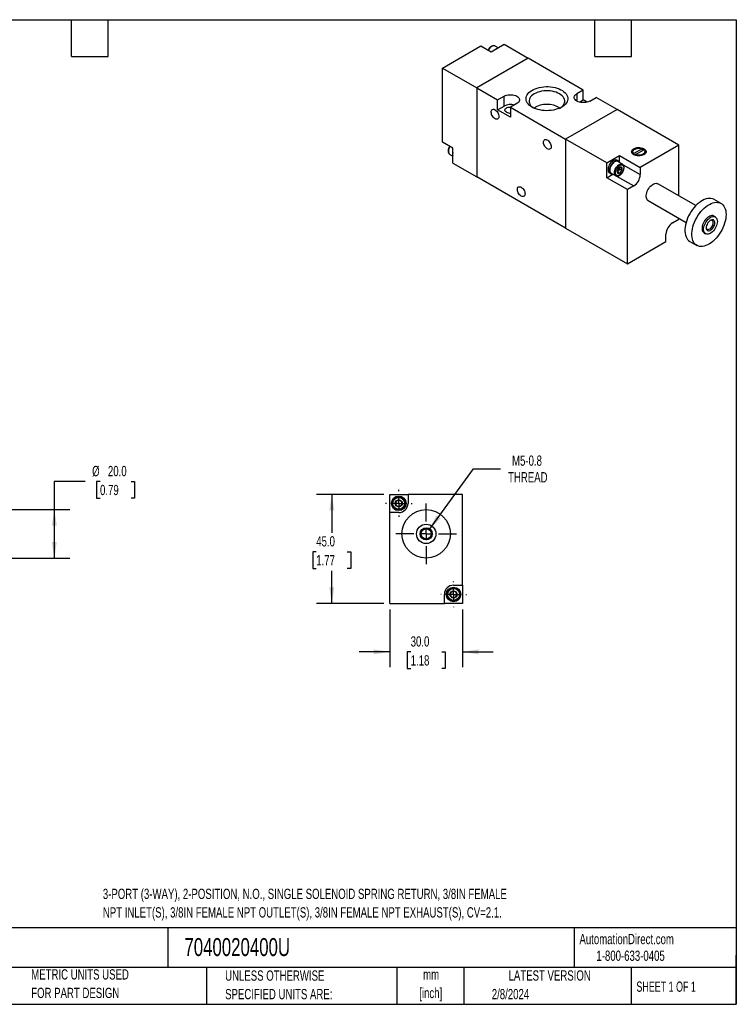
# Model space of a CAD drawing. Header units: millimetres. Extents: x 13 to 546, y 13 to 419.
# Tile 2 of 2: x 250 to 546, y 13 to 419. Entities that reach past the tile are written whole.
import ezdxf

# ---------------------------------------------------------------- set-up
doc = ezdxf.new("R2010")
doc.units = ezdxf.units.MM
doc.header["$LTSCALE"] = 2
doc.linetypes.add('CENTERX2', pattern=[20.32, 12.7, -2.54, 2.54, -2.54])
doc.layers.add('CENTER', color=40, linetype='CENTERX2')
doc.layers.add('DIMENSIONS', color=140, linetype='Continuous', lineweight=25)
doc.layers.add('TEXT', color=140, linetype='Continuous', lineweight=25)
doc.styles.add('SLDTEXTSTYLE0', font='TXT', dxfattribs={"width": 0.7})
doc.styles.add('SLDTEXTSTYLE1', font='TXT', dxfattribs={"width": 0.65})
doc.dimstyles.new('SLDDIMSTYLE0', dxfattribs={"dimtxt": 4.316016, "dimasz": 6.604, "dimexe": 0, "dimexo": 0.0625, "dimgap": 1.079004, "dimtad": 0, "dimtih": 1, "dimtoh": 1, "dimrnd": 1e-09, "dimzin": 4, "dimdsep": 46, "dimtxsty": 'SLDTEXTSTYLE0', "dimsah": 1, "dimcen": 0.09, "dimadec": 0, "dimazin": 1, "dimtfac": 1, "dimtmove": 0, "dimatfit": 0, "dimfxl": 0, "dimfrac": 2, "dimtolj": 1, "dimtzin": 12, "dimarcsym": 0})
doc.dimstyles.new('SLDDIMSTYLE4', dxfattribs={"dimtxt": 4.316016, "dimasz": 6.604, "dimexe": 0, "dimexo": 0.0625, "dimgap": 1.079004, "dimtad": 0, "dimtih": 1, "dimtoh": 1, "dimrnd": 1e-09, "dimzin": 4, "dimdsep": 46, "dimtxsty": 'SLDTEXTSTYLE0', "dimsah": 1, "dimcen": 0.09, "dimadec": 0, "dimazin": 1, "dimtfac": 1, "dimtofl": 0, "dimtmove": 0, "dimatfit": 3, "dimfxl": 0, "dimfrac": 2, "dimtolj": 1, "dimtzin": 12, "dimarcsym": 0})
doc.dimstyles.new('SLDDIMSTYLE5', dxfattribs={"dimtxt": 4.316016, "dimasz": 6.604, "dimexe": 0, "dimexo": 0.0625, "dimgap": 1.079004, "dimtad": 0, "dimtih": 1, "dimtoh": 1, "dimrnd": 1e-09, "dimzin": 12, "dimdsep": 46, "dimtxsty": 'SLDTEXTSTYLE0', "dimsah": 1, "dimcen": 0, "dimadec": 0, "dimazin": 3, "dimtfac": 1, "dimtofl": 0, "dimtmove": 0, "dimatfit": 3, "dimfxl": 0, "dimfrac": 2, "dimtolj": 1, "dimtzin": 12, "dimarcsym": 0})

# ---------------------------------------------------------------- blocks, each defined once
blk = doc.blocks.new('_D_7')
at = {"layer": 'DIMENSIONS'}
for p, q in [((277.44, 228.5), (264.74, 228.5)), ((264.74, 228.5), (264.74, 216.88)), ((283.6, 228.5), (282.15, 228.5)), ((282.15, 228.5), (282.15, 221.64)), ((296.43, 228.5), (297.87, 228.5)), ((297.87, 228.5), (297.87, 221.64)), ((282.15, 221.64), (283.6, 221.64)), ((297.87, 221.64), (296.43, 221.64)), ((241.41, 216.88), (271.09, 216.88)), ((264.74, 216.88), (264.74, 196.88)), ((241.41, 196.88), (271.09, 196.88))]:
    blk.add_line(p, q, dxfattribs=at)
for points in [[(264.74, 216.88), (263.73, 210.27), (265.76, 210.27)], [(264.74, 196.88), (265.76, 203.48), (263.73, 203.48)]]:
    blk.add_solid(points, dxfattribs=at)
at = {"layer": 'DIMENSIONS', "char_height": 4.233, "attachment_point": 1, "style": 'SLDTEXTSTYLE0'}
for s, insert in [('%%c', (280.34, 234.92)), ('20.0', (286.86, 234.92)), ('0.79', (283.6, 227.1))]:
    blk.add_mtext(s, dxfattribs=dict(at, insert=insert))
blk = doc.blocks.new('_D_9')
at = {"layer": 'DIMENSIONS'}
for p, q in [((400.62, 223.18), (372.86, 223.18)), ((379.21, 223.18), (379.21, 207.31)), ((372.8, 199.49), (371.35, 199.49)), ((371.35, 199.49), (371.35, 192.63)), ((385.62, 199.49), (387.07, 199.49)), ((387.07, 199.49), (387.07, 192.63)), ((371.35, 192.63), (372.8, 192.63)), ((379.21, 178.18), (379.21, 191.66)), ((387.07, 192.63), (385.62, 192.63)), ((400.62, 178.18), (372.86, 178.18))]:
    blk.add_line(p, q, dxfattribs=at)
for points in [[(379.21, 223.18), (378.19, 216.57), (380.23, 216.57)], [(379.21, 178.18), (380.23, 184.78), (378.19, 184.78)]]:
    blk.add_solid(points, dxfattribs=at)
at = {"layer": 'DIMENSIONS', "char_height": 4.233, "attachment_point": 1, "style": 'SLDTEXTSTYLE0'}
for s, insert in [('45.0', (372.8, 205.91)), ('1.77', (372.8, 198.09))]:
    blk.add_mtext(s, dxfattribs=dict(at, insert=insert))
blk = doc.blocks.new('_D_10')
at = {"layer": 'DIMENSIONS'}
for p, q in [((403.16, 175.64), (403.16, 151.83)), ((433.16, 175.64), (433.16, 151.83)), ((403.16, 158.18), (390.46, 158.18)), ((411.76, 158.18), (410.31, 158.18)), ((410.31, 158.18), (410.31, 151.32)), ((424.59, 158.18), (426.04, 158.18)), ((426.04, 158.18), (426.04, 151.32)), ((433.16, 158.18), (445.86, 158.18)), ((410.31, 151.32), (411.76, 151.32)), ((426.04, 151.32), (424.59, 151.32))]:
    blk.add_line(p, q, dxfattribs=at)
for points in [[(403.16, 158.18), (396.55, 159.19), (396.55, 157.16)], [(433.16, 158.18), (439.76, 157.16), (439.76, 159.19)]]:
    blk.add_solid(points, dxfattribs=at)
at = {"layer": 'DIMENSIONS', "char_height": 4.233, "attachment_point": 1, "style": 'SLDTEXTSTYLE0'}
for s, insert in [('30.0', (411.76, 164.6)), ('1.18', (411.76, 156.77))]:
    blk.add_mtext(s, dxfattribs=dict(at, insert=insert))
blk = doc.blocks.new('_D_11')
at = {"layer": 'DIMENSIONS'}
for p, q in [((419.37, 208.55), (437.66, 233.76)), ((437.66, 233.76), (448.77, 233.76))]:
    blk.add_line(p, q, dxfattribs=at)
blk.add_solid([(419.37, 208.55), (424.07, 213.3), (422.43, 214.49)], dxfattribs=at)
at = {"layer": 'DIMENSIONS', "char_height": 4.233, "attachment_point": 1, "style": 'SLDTEXTSTYLE0'}
for s, insert in [('M5-0.8', (453.58, 239.22)), ('THREAD', (451.94, 232.36))]:
    blk.add_mtext(s, dxfattribs=dict(at, insert=insert))
blk = doc.blocks.new('SW_CENTERMARKSYMBOL_3')
at = {"layer": 'CENTER', "color": 0}
for p, q in [((0, 5.08), (0, 5.29)), ((-5.08, 0), (-5.29, 0)), ((0, 0), (-2.54, 0)), ((0, 0), (0, 2.54)), ((0, 0), (0, -2.54)), ((0, 0), (2.54, 0)), ((5.08, 0), (5.29, 0)), ((0, -5.08), (0, -5.29))]:
    blk.add_line(p, q, dxfattribs=at)
blk = doc.blocks.new('SW_CENTERMARKSYMBOL_4')
at = {"layer": 'CENTER', "color": 0}
for p, q in [((0, 5.08), (0, 5.54)), ((-5.08, 0), (-5.54, 0)), ((0, 0), (-2.54, 0)), ((0, 0), (0, 2.54)), ((0, 0), (0, -2.54)), ((0, 0), (2.54, 0)), ((5.08, 0), (5.54, 0)), ((0, -5.08), (0, -5.54))]:
    blk.add_line(p, q, dxfattribs=at)
blk = doc.blocks.new('SW_CENTERMARKSYMBOL_5')
at = {"layer": 'CENTER', "color": 0}
for p, q in [((0, 5.08), (0, 12.54)), ((-5.08, 0), (-12.54, 0)), ((0, 0), (-2.54, 0)), ((0, 0), (0, 2.54)), ((0, 0), (0, -2.54)), ((0, 0), (2.54, 0)), ((5.08, 0), (12.54, 0)), ((0, -5.08), (0, -12.54))]:
    blk.add_line(p, q, dxfattribs=at)

msp = doc.modelspace()

# ---------------------------------------------------------------- linework, layer by layer
for p, q in [((424.862, 399.14), (440.771, 408.325)), ((440.771, 408.325), (445.014, 405.875)), ((443.741, 406.691), (443.71, 406.628)), ((445.014, 405.875), (450.317, 408.937)), ((447.835, 407.504), (446.601, 408.216)), ((450.317, 408.937), (460.217, 403.222)), ((460.217, 403.222), (439.004, 390.976)), ((482.986, 390.078), (460.217, 403.222)), ((424.862, 368.52), (424.862, 399.14)), ((424.862, 399.14), (439.004, 390.976)), ((439.004, 390.976), (439.004, 354.232)), ((439.004, 390.976), (447.63, 385.996)), ((447.63, 385.996), (450.282, 387.527)), ((450.282, 383.444), (450.282, 387.527)), ((482.986, 390.078), (480.334, 388.547)), ((480.334, 388.547), (480.334, 385.486)), ((482.986, 385.995), (482.986, 390.078)), ((485.637, 385.486), (488.289, 387.016)), ((496.916, 382.036), (488.289, 387.016)), ((447.63, 381.913), (447.63, 385.996)), ((447.63, 381.913), (450.282, 383.444)), ((455.585, 384.465), (452.934, 382.934)), ((452.934, 382.934), (452.934, 378.852)), ((452.934, 382.934), (475.702, 369.79)), ((496.916, 382.036), (475.702, 369.79)), ((481.37, 385.063), (482.986, 385.995)), ((484.601, 385.063), (482.986, 385.995)), ((522.372, 367.341), (496.916, 382.036)), ((452.934, 378.852), (447.63, 381.913)), ((429.104, 366.07), (424.862, 368.52)), ((429.104, 359.946), (429.104, 366.07)), ((475.702, 369.79), (475.702, 333.046)), ((492.673, 359.993), (475.702, 369.79)), ((507.274, 365.81), (503.81, 363.81)), ((522.372, 367.341), (506.462, 358.156)), ((507.274, 365.81), (507.274, 364.993)), ((522.372, 346.404), (522.372, 367.341)), ((427.871, 363.525), (429.104, 362.813)), ((492.673, 359.993), (497.976, 363.055)), ((497.976, 363.055), (506.462, 358.156)), ((497.976, 360.107), (497.976, 363.055)), ((503.396, 364.606), (503.396, 363.789)), ((503.41, 363.636), (503.396, 363.789)), ((503.81, 363.361), (503.81, 363.81)), ((504.517, 363.402), (504.158, 363.194)), ((504.517, 363.402), (507.982, 365.402)), ((504.517, 363.402), (504.517, 363.068)), ((508.396, 363.789), (508.396, 364.606)), ((429.104, 359.946), (439.004, 354.232)), ((492.673, 353.869), (492.673, 359.993)), ((497.355, 360.754), (496.789, 361.08)), ((499.139, 359.435), (497.23, 360.537)), ((497.941, 357.972), (497.934, 358.098)), ((497.941, 358.088), (497.941, 357.972)), ((497.941, 357.972), (497.941, 357.383)), ((499.1, 359.456), (499.139, 359.435)), ((499.418, 359.201), (506.462, 355.135)), ((506.462, 358.156), (506.462, 355.135)), ((475.702, 333.046), (439.004, 354.232)), ((492.673, 353.869), (495.227, 355.343)), ((501.158, 348.971), (492.673, 353.869)), ((493.789, 355.884), (494.355, 355.558)), ((494.48, 355.774), (496.389, 354.672)), ((496.726, 354.55), (503.775, 350.481)), ((497.499, 356.833), (497.057, 356.283)), ((497.057, 356.283), (497.968, 355.757)), ((497.941, 357.383), (497.499, 356.833)), ((497.941, 357.383), (498.852, 356.857)), ((503.775, 350.481), (501.158, 348.971)), ((529.405, 342.343), (513.765, 351.372)), ((501.158, 318.35), (501.158, 348.971)), ((509.765, 344.444), (525.405, 335.415)), ((539.816, 343.261), (536.988, 344.894)), ((537.453, 337.698), (536.816, 338.065)), ((519.755, 335.21), (522.372, 336.721)), ((522.372, 336.721), (522.372, 337.166)), ((475.702, 333.046), (501.158, 318.35)), ((517.068, 327.535), (517.068, 330.556)), ((532.817, 331.137), (533.453, 330.769)), ((501.158, 318.35), (517.068, 327.535)), ((526.989, 327.573), (529.817, 325.94)), ((403.159, 215.675), (403.159, 223.175)), ((403.159, 223.175), (410.659, 223.175)), ((410.659, 223.175), (410.659, 219.475)), ((433.159, 223.175), (410.659, 223.175)), ((433.159, 185.675), (433.159, 223.175)), ((406.859, 215.675), (403.159, 215.675)), ((403.159, 178.175), (403.159, 215.675)), ((429.459, 185.675), (433.159, 185.675)), ((433.159, 185.675), (433.159, 178.175)), ((425.659, 178.175), (425.659, 181.875)), ((403.159, 178.175), (425.659, 178.175)), ((433.159, 178.175), (425.659, 178.175))]:
    msp.add_line(p, q)
at = {"flags": 128}
for points in [[(446.601, 408.216), (446.307, 408.325), (445.97, 408.338), (445.606, 408.255), (445.226, 408.079), (444.847, 407.817), (444.482, 407.479), (444.146, 407.077), (443.851, 406.628), (443.816, 406.567)], [(446.593, 406.787), (446.734, 406.905), (447.135, 407.181)], [(447.135, 407.181), (447.537, 407.369), (447.678, 407.413)], [(461.879, 382.995), (461.246, 383.403), (460.696, 383.848), (460.234, 384.326), (459.865, 384.829), (459.595, 385.354), (459.426, 385.892), (459.36, 386.438), (459.4, 386.984), (459.543, 387.525), (459.788, 388.053), (460.132, 388.563), (460.572, 389.047), (461.101, 389.501), (461.713, 389.919), (462.401, 390.295), (463.157, 390.624), (463.971, 390.904), (464.834, 391.131), (465.734, 391.302), (466.661, 391.414), (467.604, 391.466), (468.552, 391.459), (469.492, 391.391), (470.414, 391.264), (471.305, 391.08), (472.157, 390.839), (472.957, 390.547), (473.697, 390.205), (474.367, 389.818), (474.959, 389.391), (475.466, 388.929), (475.882, 388.437), (476.202, 387.923), (476.422, 387.391), (476.539, 386.848), (476.552, 386.301), (476.461, 385.756), (476.267, 385.221), (475.971, 384.701), (475.579, 384.203), (475.094, 383.734), (474.522, 383.297), (473.871, 382.9), (473.148, 382.547), (472.362, 382.241), (471.522, 381.987), (470.64, 381.789), (469.725, 381.647), (468.788, 381.564), (467.841, 381.542), (466.896, 381.579), (465.964, 381.677), (465.055, 381.833), (464.183, 382.046), (463.356, 382.313), (462.584, 382.631), (461.879, 382.995)], [(450.282, 387.527), (450.783, 387.769), (451.349, 387.958), (451.963, 388.087), (452.607, 388.152), (453.26, 388.152), (453.904, 388.087), (454.518, 387.958), (455.085, 387.769), (455.585, 387.527), (456.005, 387.237), (456.332, 386.911), (456.556, 386.556), (456.669, 386.184), (456.669, 385.807), (456.556, 385.435), (456.332, 385.081), (456.005, 384.754), (455.585, 384.465)], [(473.164, 382.489), (473.752, 382.873), (474.257, 383.295), (474.67, 383.749), (474.985, 384.229), (475.198, 384.727), (475.305, 385.236), (475.305, 385.749), (475.198, 386.258), (474.985, 386.756), (474.67, 387.236), (474.257, 387.69), (473.752, 388.113), (473.163, 388.497), (472.498, 388.837), (471.767, 389.128), (470.98, 389.367), (470.149, 389.548), (469.286, 389.671), (468.404, 389.733), (467.515, 389.733), (466.633, 389.671), (465.77, 389.548), (464.939, 389.367), (464.153, 389.128), (463.421, 388.837), (462.756, 388.497), (462.167, 388.113), (461.662, 387.69), (461.249, 387.236), (460.934, 386.756), (460.721, 386.258), (460.614, 385.749), (460.614, 385.236), (460.721, 384.727), (460.934, 384.229), (461.249, 383.749), (461.662, 383.295), (462.167, 382.873), (462.351, 382.743)], [(485.637, 385.486), (485.137, 385.243), (484.571, 385.054), (483.956, 384.925), (483.313, 384.86), (482.659, 384.86), (482.015, 384.925), (481.401, 385.054), (480.835, 385.243), (480.334, 385.486), (479.914, 385.775), (479.587, 386.101), (479.363, 386.456), (479.25, 386.828), (479.25, 387.205), (479.363, 387.577), (479.587, 387.931), (479.914, 388.258), (480.334, 388.547)], [(446.57, 378.239), (446.228, 378.479), (445.902, 378.794), (445.607, 379.169), (445.357, 379.586), (445.164, 380.027), (445.037, 380.469), (444.981, 380.893), (445, 381.279), (445.092, 381.609), (445.253, 381.867), (445.476, 382.041), (445.749, 382.124), (446.062, 382.11), (446.398, 382.002), (446.742, 381.803), (447.078, 381.524), (447.39, 381.176), (447.664, 380.778), (447.887, 380.347), (448.048, 379.903), (448.14, 379.467), (448.158, 379.059), (448.103, 378.699), (447.975, 378.404), (447.782, 378.186), (447.533, 378.057), (447.238, 378.023), (446.912, 378.084), (446.57, 378.239)], [(451.237, 380.933), (450.936, 381.151), (450.728, 381.401), (450.62, 381.672), (450.62, 381.95), (450.728, 382.221), (450.936, 382.471), (451.237, 382.689), (451.613, 382.862), (452.047, 382.983), (452.516, 383.044), (452.998, 383.044), (453.109, 383.035)], [(427.906, 366.762), (427.871, 366.701), (427.629, 366.221), (427.449, 365.729), (427.338, 365.244), (427.301, 364.784), (427.338, 364.368), (427.449, 364.01), (427.629, 363.726), (427.871, 363.525), (427.871, 363.525)], [(468.136, 365.788), (467.794, 366.029), (467.468, 366.344), (467.174, 366.719), (466.924, 367.136), (466.731, 367.576), (466.603, 368.019), (466.548, 368.443), (466.566, 368.829), (466.658, 369.159), (466.82, 369.417), (467.042, 369.591), (467.316, 369.673), (467.628, 369.66), (467.964, 369.551), (468.308, 369.353), (468.644, 369.073), (468.957, 368.726), (469.231, 368.328), (469.453, 367.896), (469.614, 367.452), (469.706, 367.016), (469.725, 366.609), (469.669, 366.249), (469.542, 365.954), (469.349, 365.736), (469.099, 365.607), (468.804, 365.572), (468.478, 365.634), (468.136, 365.788)], [(503.775, 363.381), (503.411, 363.635), (503.138, 363.924), (502.965, 364.238), (502.897, 364.565), (502.937, 364.893), (503.085, 365.211), (503.334, 365.507), (503.676, 365.771), (504.098, 365.992), (504.585, 366.164), (505.119, 366.279), (505.682, 366.333), (506.252, 366.326), (506.809, 366.256), (507.334, 366.126), (507.806, 365.941), (508.209, 365.709), (508.529, 365.436), (508.753, 365.133), (508.875, 364.811), (508.888, 364.482), (508.794, 364.158), (508.594, 363.849), (508.298, 363.568), (507.914, 363.324), (507.457, 363.127), (506.944, 362.983), (506.393, 362.898), (505.825, 362.875), (505.258, 362.914), (504.715, 363.014), (504.214, 363.172), (503.775, 363.381)], [(503.81, 363.81), (503.568, 364.079), (503.429, 364.372), (503.399, 364.675), (503.479, 364.975), (503.666, 365.259), (503.952, 365.513), (504.324, 365.728), (504.765, 365.893), (505.256, 366.001), (505.776, 366.047), (506.301, 366.03), (506.808, 365.95), (507.274, 365.81)], [(507.982, 365.402), (508.224, 365.132), (508.363, 364.84), (508.393, 364.537), (508.313, 364.237), (508.126, 363.953), (507.84, 363.698), (507.468, 363.484), (507.027, 363.319), (506.535, 363.211), (506.016, 363.164), (505.491, 363.182), (504.984, 363.262), (504.517, 363.402)], [(507.634, 365.201), (507.334, 365.309), (507.274, 365.328)], [(508.396, 363.789), (508.393, 363.72), (508.382, 363.636)], [(496.789, 361.08), (496.601, 361.165), (496.261, 361.221), (495.887, 361.178), (495.491, 361.037), (495.088, 360.804), (494.692, 360.488), (494.317, 360.099), (493.978, 359.651), (493.686, 359.161), (493.452, 358.647), (493.285, 358.126), (493.19, 357.619), (493.17, 357.143), (493.228, 356.715), (493.36, 356.351), (493.561, 356.064), (493.789, 355.884)], [(497.829, 360.191), (497.692, 360.441), (497.458, 360.685), (497.166, 360.838), (496.827, 360.894), (496.453, 360.851), (496.057, 360.711), (495.653, 360.478), (495.257, 360.161), (494.883, 359.772), (494.544, 359.324), (494.252, 358.834), (494.018, 358.32), (493.85, 357.8), (493.755, 357.292), (493.736, 356.816), (493.794, 356.388), (493.925, 356.024), (494.127, 355.737), (494.391, 355.538), (494.708, 355.433), (495.067, 355.426), (495.08, 355.428)], [(497.23, 360.537), (496.935, 360.646), (496.599, 360.66), (496.234, 360.577), (495.855, 360.401), (495.476, 360.139), (495.111, 359.801), (494.775, 359.399), (494.48, 358.95), (494.238, 358.47), (494.059, 357.978), (493.948, 357.493), (493.91, 357.033), (493.948, 356.617), (494.059, 356.259), (494.238, 355.975), (494.48, 355.774), (494.48, 355.774)], [(496.404, 354.664), (496.389, 354.672), (496.147, 354.873), (495.968, 355.157), (495.857, 355.515), (495.82, 355.931), (495.857, 356.391), (495.968, 356.876), (496.147, 357.368), (496.389, 357.848), (496.684, 358.297), (497.02, 358.699), (497.385, 359.037), (497.764, 359.299), (498.144, 359.475), (498.508, 359.558), (498.845, 359.544), (499.1, 359.456)], [(497.976, 355.736), (498.256, 355.942), (498.514, 356.22), (498.733, 356.552), (498.895, 356.912), (498.99, 357.273), (499.009, 357.609), (498.952, 357.894), (498.822, 358.109), (498.63, 358.235), (498.389, 358.265), (498.117, 358.197), (497.835, 358.034), (497.564, 357.789), (497.323, 357.481), (497.131, 357.132), (497.001, 356.768), (496.944, 356.417), (496.963, 356.103), (497.057, 355.851), (497.22, 355.679), (497.439, 355.6), (497.697, 355.619), (497.976, 355.736)], [(457.353, 346.292), (457.011, 346.533), (456.685, 346.848), (456.39, 347.223), (456.14, 347.64), (455.947, 348.081), (455.82, 348.523), (455.764, 348.947), (455.783, 349.333), (455.875, 349.663), (456.036, 349.921), (456.259, 350.095), (456.533, 350.177), (456.845, 350.164), (457.181, 350.055), (457.525, 349.857), (457.861, 349.577), (458.173, 349.23), (458.447, 348.832), (458.67, 348.4), (458.831, 347.956), (458.923, 347.52), (458.942, 347.113), (458.886, 346.753), (458.759, 346.458), (458.566, 346.24), (458.316, 346.111), (458.021, 346.077), (457.695, 346.138), (457.353, 346.292)], [(509.765, 344.444), (509.648, 344.52), (509.374, 344.782), (509.163, 345.126), (509.019, 345.541), (508.946, 346.018), (508.946, 346.543), (509.019, 347.104), (509.163, 347.686), (509.374, 348.274), (509.648, 348.852), (509.976, 349.406), (510.351, 349.92), (510.762, 350.383), (511.199, 350.782), (511.651, 351.106), (512.106, 351.347), (512.552, 351.5), (512.977, 351.559), (513.372, 351.524), (513.724, 351.395), (513.765, 351.372)], [(536.988, 344.894), (536.791, 344.999), (536.232, 345.215), (535.628, 345.335), (534.986, 345.359), (534.311, 345.287), (533.612, 345.118), (532.896, 344.855), (532.17, 344.501), (531.442, 344.06), (530.72, 343.535), (530.012, 342.933), (529.324, 342.26), (528.665, 341.523), (528.041, 340.729), (527.459, 339.889), (526.924, 339.009), (526.444, 338.1), (526.022, 337.172), (525.663, 336.233), (525.372, 335.294), (525.15, 334.366), (525.001, 333.457), (524.926, 332.577), (524.926, 331.737), (525.001, 330.944), (525.15, 330.207), (525.372, 329.534), (525.663, 328.932), (526.022, 328.407), (526.444, 327.965), (526.924, 327.611), (526.989, 327.573)], [(541.888, 338.683), (541.85, 337.822), (541.738, 336.926), (541.553, 336.006), (541.296, 335.071), (540.97, 334.131), (540.58, 333.196), (540.128, 332.276), (539.62, 331.381), (539.061, 330.52), (538.457, 329.702), (537.814, 328.936), (537.14, 328.23), (536.441, 327.591), (535.725, 327.027), (534.999, 326.543), (534.271, 326.145), (533.549, 325.836), (532.84, 325.62), (532.153, 325.499), (531.493, 325.475), (530.869, 325.547), (530.287, 325.716), (529.753, 325.978), (529.272, 326.332), (528.85, 326.774), (528.492, 327.299), (528.2, 327.901), (527.979, 328.574), (527.83, 329.311), (527.755, 330.104), (527.755, 330.944), (527.83, 331.824), (527.979, 332.733), (528.2, 333.661), (528.492, 334.6), (528.85, 335.539), (529.272, 336.467), (529.753, 337.376), (530.287, 338.256), (530.869, 339.097), (531.493, 339.89), (532.153, 340.627), (532.84, 341.3), (533.549, 341.902), (534.271, 342.427), (534.999, 342.869), (535.725, 343.223), (536.441, 343.485), (537.14, 343.654), (537.814, 343.727), (538.457, 343.702), (539.061, 343.582), (539.62, 343.366), (540.128, 343.057), (540.58, 342.659), (540.97, 342.175), (541.296, 341.611), (541.553, 340.973), (541.738, 340.267), (541.85, 339.501), (541.888, 338.683)], [(536.816, 338.065), (536.776, 338.087), (536.423, 338.216), (536.029, 338.252), (535.604, 338.192), (535.158, 338.04), (534.703, 337.798), (534.251, 337.474), (533.814, 337.076), (533.402, 336.613), (533.028, 336.098), (532.7, 335.544), (532.426, 334.966), (532.215, 334.379), (532.07, 333.797), (531.997, 333.236), (531.997, 332.71), (532.07, 332.234), (532.215, 331.818), (532.426, 331.475), (532.7, 331.213), (532.817, 331.137)], [(538.281, 335.866), (538.245, 335.321), (538.136, 334.748), (537.957, 334.161), (537.714, 333.577), (537.412, 333.009), (537.06, 332.473), (536.666, 331.983), (536.24, 331.55), (535.794, 331.188), (535.339, 330.904), (534.887, 330.707), (534.45, 330.6), (534.039, 330.588), (533.664, 330.671), (533.336, 330.845), (533.062, 331.108), (532.851, 331.451), (532.707, 331.866), (532.634, 332.343), (532.634, 332.869), (532.707, 333.43), (532.851, 334.011), (533.062, 334.599), (533.336, 335.177), (533.664, 335.731), (534.039, 336.246), (534.45, 336.708), (534.887, 337.107), (535.339, 337.431), (535.794, 337.673), (536.24, 337.825), (536.666, 337.884), (537.06, 337.849), (537.412, 337.72), (537.714, 337.501), (537.957, 337.197), (538.136, 336.816), (538.245, 336.369), (538.281, 335.866)], [(537.221, 335.254), (537.182, 335.656), (537.068, 335.996), (536.883, 336.259), (536.636, 336.433), (536.337, 336.511), (535.999, 336.49), (535.638, 336.37), (535.268, 336.157), (534.907, 335.859), (534.569, 335.491), (534.27, 335.068), (534.023, 334.608), (533.838, 334.131), (533.724, 333.66), (533.685, 333.213), (533.724, 332.811), (533.838, 332.471), (534.023, 332.208), (534.27, 332.033), (534.569, 331.955), (534.907, 331.977), (535.268, 332.097), (535.638, 332.31), (535.999, 332.607), (536.337, 332.976), (536.636, 333.399), (536.883, 333.859), (537.068, 334.335), (537.182, 334.807), (537.221, 335.254)], [(533.693, 333.402), (533.722, 333.212), (533.83, 332.918), (534.004, 332.698), (534.236, 332.564), (534.513, 332.523), (534.822, 332.577), (535.147, 332.722), (535.472, 332.952), (535.781, 333.256), (536.058, 333.617), (536.29, 334.017), (536.464, 334.438), (536.572, 334.857), (536.608, 335.254)]]:
    msp.add_lwpolyline(points, dxfattribs=at)
for centre, radius in [((406.859, 219.475), 3), ((406.859, 219.475), 2.75), ((406.859, 219.475), 1.464), ((418.159, 206.875), 10), ((418.159, 206.875), 4), ((418.159, 206.875), 2.5), ((418.159, 206.875), 2.067), ((429.459, 181.875), 3), ((429.459, 181.875), 2.75), ((429.459, 181.875), 1.464)]:
    msp.add_circle(centre, radius)
for centre, radius, start, end in [((452.957, 378.189), 5.896, 74.33893, 116.98186), ((467.96, 373.499), 10.646, 59.17583, 120.82417), ((452.72, 383.754), 3.187, 242.2532, 273.83681), ((431.905, 363.621), 2.87, 167.37825, 192.62175), ((504.407, 363.551), 1.567, 129.53458, 155.60622), ((507.417, 363.575), 1.527, 24.04838, 50.81082), ((496.024, 358.06), 1.919, 320.22793, 357.36071), ((496.258, 357.791), 1.567, 298.70005, 322.33628), ((500.652, 355.386), 5.815, 302.4763, 357.5237), ((522.877, 330.305), 5.815, 122.4763, 177.5237), ((535.732, 335.402), 0.888, 350.4138, 119.69423), ((406.859, 219.475), 1.25, 120, 180), ((406.859, 219.475), 1.25, 180, 240), ((406.859, 219.475), 1.25, 60, 120), ((406.859, 219.475), 3.8, 270, 0), ((406.859, 219.475), 1.25, 0, 60), ((406.859, 219.475), 1.25, 300, 0), ((406.859, 219.475), 1.25, 240, 300), ((429.459, 181.875), 3.8, 90, 180), ((429.459, 181.875), 1.25, 120, 180), ((429.459, 181.875), 1.25, 60, 120), ((429.459, 181.875), 1.25, 0, 60), ((429.459, 181.875), 1.25, 180, 240), ((429.459, 181.875), 1.25, 240, 300), ((429.459, 181.875), 1.25, 300, 0)]:
    msp.add_arc(centre, radius, start, end)
for points, knots in [([(446.603, 408.212), (446.512, 408.257), (446.327, 408.347), (446.009, 408.382), (445.68, 408.347), (445.349, 408.24), (445.029, 408.076), (444.718, 407.859), (444.444, 407.615), (444.214, 407.365), (443.979, 407.073), (443.834, 406.841), (443.741, 406.691)], [0, 0, 0, 0, 0.1039737, 0.2096038, 0.3164626, 0.4224216, 0.5254887, 0.6238915, 0.7285278, 0.8059604, 0.874601, 1, 1, 1, 1]), ([(427.8, 366.823), (427.787, 366.804), (427.679, 366.643), (427.568, 366.401), (427.436, 366.08), (427.344, 365.805), (427.266, 365.483), (427.218, 365.155), (427.207, 364.829), (427.238, 364.513), (427.312, 364.216), (427.437, 363.947), (427.606, 363.714), (427.757, 363.606), (427.831, 363.553)], [0, 0, 0, 0, 0.0169678, 0.1382584, 0.1873882, 0.268181, 0.3508299, 0.4383649, 0.5285645, 0.6208158, 0.7147181, 0.8101961, 0.9077981, 1, 1, 1, 1]), ([(496.244, 355.931), (496.244, 357.035), (497.02, 358.38), (498.932, 359.484), (499.709, 359.035), (499.709, 357.931)], [0, 0, 0, 0, 0.5, 0.5, 1, 1, 1, 1]), ([(499.709, 357.931), (499.709, 356.827), (498.932, 355.483), (497.02, 354.379), (496.244, 354.827), (496.244, 355.931)], [0, 0, 0, 0, 0.5, 0.5, 1, 1, 1, 1]), ([(497.968, 358.115), (497.776, 357.963), (497.598, 357.798), (497.298, 357.424), (497.181, 357.223), (497.084, 357.015)], [0, 0, 0, 0, 0.5, 0.5, 1, 1, 1, 1]), ([(498.852, 358.035), (498.66, 358.076), (498.482, 358.107), (498.181, 358.134), (498.064, 358.129), (497.968, 358.115)], [0, 0, 0, 0, 0.5, 0.5, 1, 1, 1, 1]), ([(498.852, 356.857), (498.804, 357.077), (498.773, 357.291), (498.773, 357.693), (498.804, 357.871), (498.852, 358.035)], [0, 0, 0, 0, 0.5, 0.5, 1, 1, 1, 1]), ([(499.249, 356.196), (499.33, 356.347), (499.443, 356.558), (499.573, 356.88), (499.666, 357.155), (499.744, 357.477), (499.791, 357.805), (499.802, 358.132), (499.772, 358.447), (499.697, 358.744), (499.574, 359.015), (499.394, 359.247), (499.227, 359.399), (499.111, 359.445), (499.088, 359.454)], [0, 0, 0, 0, 0.1191222, 0.1673737, 0.2467222, 0.3278936, 0.4138637, 0.5024507, 0.5930529, 0.6852765, 0.7790476, 0.8749047, 0.974729, 1, 1, 1, 1]), ([(496.41, 354.666), (496.494, 354.625), (496.672, 354.538), (496.981, 354.506), (497.31, 354.541), (497.641, 354.647), (497.961, 354.812), (498.273, 355.029), (498.546, 355.273), (498.776, 355.522), (499.012, 355.814), (499.156, 356.046), (499.249, 356.196)], [0, 0, 0, 0, 0.0963177, 0.2028504, 0.3106222, 0.4174865, 0.5214342, 0.6206779, 0.7262083, 0.8043024, 0.8735295, 1, 1, 1, 1]), ([(497.084, 357.015), (497.036, 356.85), (497.005, 356.672), (497.005, 356.27), (497.036, 356.057), (497.084, 355.836)], [0, 0, 0, 0, 0.5, 0.5, 1, 1, 1, 1]), ([(497.084, 355.836), (497.18, 355.851), (497.296, 355.856), (497.597, 355.829), (497.775, 355.798), (497.968, 355.757)], [0, 0, 0, 0, 0.5, 0.5, 1, 1, 1, 1]), ([(497.968, 355.757), (498.064, 355.965), (498.18, 356.165), (498.48, 356.539), (498.659, 356.705), (498.852, 356.857)], [0, 0, 0, 0, 0.5, 0.5, 1, 1, 1, 1]), ([(404.409, 219.475), (404.409, 220.828), (405.507, 221.925), (408.211, 221.925), (409.309, 220.828), (409.309, 219.475)], [0, 0, 0, 0, 0.5, 0.5, 1, 1, 1, 1]), ([(409.309, 219.475), (409.309, 218.123), (408.211, 217.025), (405.507, 217.025), (404.409, 218.123), (404.409, 219.475)], [0, 0, 0, 0, 0.5, 0.5, 1, 1, 1, 1]), ([(406.859, 220.919), (406.655, 220.801), (406.448, 220.681), (406.022, 220.436), (405.813, 220.315), (405.609, 220.197)], [0, 0, 0, 0, 0.5, 0.5, 1, 1, 1, 1]), ([(405.609, 220.197), (405.609, 219.961), (405.609, 219.722), (405.609, 219.229), (405.609, 218.989), (405.609, 218.754)], [0, 0, 0, 0, 0.5, 0.5, 1, 1, 1, 1]), ([(408.109, 220.197), (407.905, 220.315), (407.698, 220.435), (407.272, 220.68), (407.063, 220.801), (406.859, 220.919)], [0, 0, 0, 0, 0.5, 0.5, 1, 1, 1, 1]), ([(408.109, 218.754), (408.109, 218.989), (408.109, 219.229), (408.109, 219.722), (408.109, 219.961), (408.109, 220.197)], [0, 0, 0, 0, 0.5, 0.5, 1, 1, 1, 1]), ([(405.609, 218.754), (405.813, 218.636), (406.02, 218.516), (406.445, 218.271), (406.654, 218.15), (406.859, 218.032)], [0, 0, 0, 0, 0.5, 0.5, 1, 1, 1, 1]), ([(406.859, 218.032), (407.063, 218.15), (407.27, 218.269), (407.695, 218.515), (407.904, 218.636), (408.109, 218.754)], [0, 0, 0, 0, 0.5, 0.5, 1, 1, 1, 1]), ([(427.009, 181.875), (427.009, 183.228), (428.107, 184.325), (430.811, 184.325), (431.909, 183.228), (431.909, 181.875)], [0, 0, 0, 0, 0.5, 0.5, 1, 1, 1, 1]), ([(429.459, 183.319), (429.255, 183.201), (429.048, 183.081), (428.622, 182.836), (428.413, 182.715), (428.209, 182.597)], [0, 0, 0, 0, 0.5, 0.5, 1, 1, 1, 1]), ([(430.709, 182.597), (430.505, 182.715), (430.298, 182.835), (429.872, 183.08), (429.663, 183.201), (429.459, 183.319)], [0, 0, 0, 0, 0.5, 0.5, 1, 1, 1, 1]), ([(431.909, 181.875), (431.909, 180.523), (430.811, 179.425), (428.107, 179.425), (427.009, 180.523), (427.009, 181.875)], [0, 0, 0, 0, 0.5, 0.5, 1, 1, 1, 1]), ([(428.209, 182.597), (428.209, 182.361), (428.209, 182.122), (428.209, 181.629), (428.209, 181.389), (428.209, 181.154)], [0, 0, 0, 0, 0.5, 0.5, 1, 1, 1, 1]), ([(428.209, 181.154), (428.413, 181.036), (428.62, 180.916), (429.045, 180.671), (429.254, 180.55), (429.459, 180.432)], [0, 0, 0, 0, 0.5, 0.5, 1, 1, 1, 1]), ([(429.459, 180.432), (429.663, 180.55), (429.87, 180.669), (430.295, 180.915), (430.504, 181.036), (430.709, 181.154)], [0, 0, 0, 0, 0.5, 0.5, 1, 1, 1, 1]), ([(430.709, 181.154), (430.709, 181.389), (430.709, 181.629), (430.709, 182.122), (430.709, 182.361), (430.709, 182.597)], [0, 0, 0, 0, 0.5, 0.5, 1, 1, 1, 1])]:
    msp.add_open_spline(points, degree=3, knots=knots)
at = {"layer": 'TEXT'}
for p, q in [((12.7, 419.1), (546.1, 419.1)), ((271.78, 403.86), (271.78, 419.1)), ((287.02, 403.86), (287.02, 419.1)), ((487.68, 403.86), (487.68, 419.1)), ((502.92, 403.86), (502.92, 419.1)), ((546.1, 419.1), (546.1, 12.7)), ((271.78, 403.86), (287.02, 403.86)), ((487.68, 403.86), (502.92, 403.86)), ((546.1, 44.252), (12.7, 44.252)), ((311.518, 44.252), (311.518, 27.94)), ((479.151, 44.252), (479.151, 27.94)), ((546.1, 12.7), (546.1, 33.02)), ((546.1, 27.94), (12.7, 27.94)), ((327.56, 27.94), (327.56, 12.7)), ((406.049, 27.94), (406.049, 12.7)), ((433.624, 27.94), (433.624, 12.7)), ((502.697, 27.94), (502.697, 12.7)), ((12.7, 12.7), (546.1, 12.7))]:
    msp.add_line(p, q, dxfattribs=at)

# ---------------------------------------------------------------- block references
at = {"layer": 'CENTER'}
for name, p in [('SW_CENTERMARKSYMBOL_4', (406.859, 219.475)), ('SW_CENTERMARKSYMBOL_5', (418.159, 206.875)), ('SW_CENTERMARKSYMBOL_3', (429.459, 181.875))]:
    msp.add_blockref(name, p, dxfattribs=at)

# ---------------------------------------------------------------- texts
at = {"layer": 'TEXT'}
for s, insert, char_height, attachment_point, style in [('3-PORT (3-WAY), 2-POSITION, N.O., SINGLE SOLENOID SPRING RETURN, 3/8IN FEMALE', (284.765, 60.407), 4.23333, 1, 'SLDTEXTSTYLE0'), ('NPT INLET(S), 3/8IN FEMALE NPT OUTLET(S), 3/8IN FEMALE NPT EXHAUST(S), CV=2.1.', (284.765, 52.762), 4.23333, 1, 'SLDTEXTSTYLE0'), ('AutomationDirect.com', (481.39, 41.753), 4.23333, 1, 'SLDTEXTSTYLE0'), ('7040020400U', (318.415, 40.037), 7.40833, 1, 'SLDTEXTSTYLE0'), ('1-800-633-0405', (488.383, 34.874), 4.23333, 1, 'SLDTEXTSTYLE0'), ('METRIC UNITS USED', (255.209, 27.165), 4.23333, 1, 'SLDTEXTSTYLE0'), ('UNLESS OTHERWISE', (335.216, 26.668), 4.23333, 1, 'SLDTEXTSTYLE0'), ('mm', (420.198, 27.149), 4.2333, 2, 'SLDTEXTSTYLE0'), ('LATEST VERSION', (469.104, 26.728), 4.23333, 2, 'SLDTEXTSTYLE0'), ('SHEET 1 OF 1', (504.883, 22.103), 4.23333, 1, 'SLDTEXTSTYLE1'), ('FOR PART DESIGN', (255.209, 19.521), 4.23333, 1, 'SLDTEXTSTYLE0'), ('SPECIFIED UNITS ARE:', (335.216, 19.024), 4.23333, 1, 'SLDTEXTSTYLE0'), ('[inch]', (420.03, 19.505), 4.2333, 2, 'SLDTEXTSTYLE0'), ('2/8/2024', (445.226, 19.027), 4.2333, 1, 'SLDTEXTSTYLE0')]:
    msp.add_mtext(s, dxfattribs=dict(at, insert=insert, char_height=char_height, attachment_point=attachment_point, style=style))

# ---------------------------------------------------------------- dimensions: what is measured, and where the dimension line sits
at = {"layer": 'DIMENSIONS'}
dim = msp.add_diameter_dim_2p(p1=(416.945, 205.202), p2=(419.372, 208.549), text='M5-0.8\\PTHREAD', dimstyle='SLDDIMSTYLE5', override={"dimpost": '<>'}, dxfattribs=at)
dim.commit()
dim.dimension.update_dxf_attribs({"geometry": '_D_11', "text_midpoint": (463.655, 233.76), "dimtype": 163})
dim = msp.add_linear_dim(base=(264.744, 196.875), p1=(238.866, 216.875), p2=(238.866, 196.875), angle=90, text='%%c<>', dimstyle='SLDDIMSTYLE4', dxfattribs=at)
dim.commit()
dim.dimension.update_dxf_attribs({"geometry": '_D_7', "text_midpoint": (264.744, 228.498), "dimtype": 160})
dim = msp.add_linear_dim(base=(379.211, 178.175), p1=(403.159, 223.175), p2=(403.159, 178.175), angle=90, dimstyle='SLDDIMSTYLE4', dxfattribs=at)
dim.commit()
dim.dimension.update_dxf_attribs({"geometry": '_D_9', "text_midpoint": (379.211, 199.489), "dimtype": 160})
dim = msp.add_linear_dim(base=(433.159, 158.175), p1=(403.159, 178.175), p2=(433.159, 178.175), dimstyle='SLDDIMSTYLE0', dxfattribs=at)
dim.commit()
dim.dimension.update_dxf_attribs({"geometry": '_D_10', "text_midpoint": (418.174, 158.175), "dimtype": 160})

doc.saveas('drawing.dxf')
